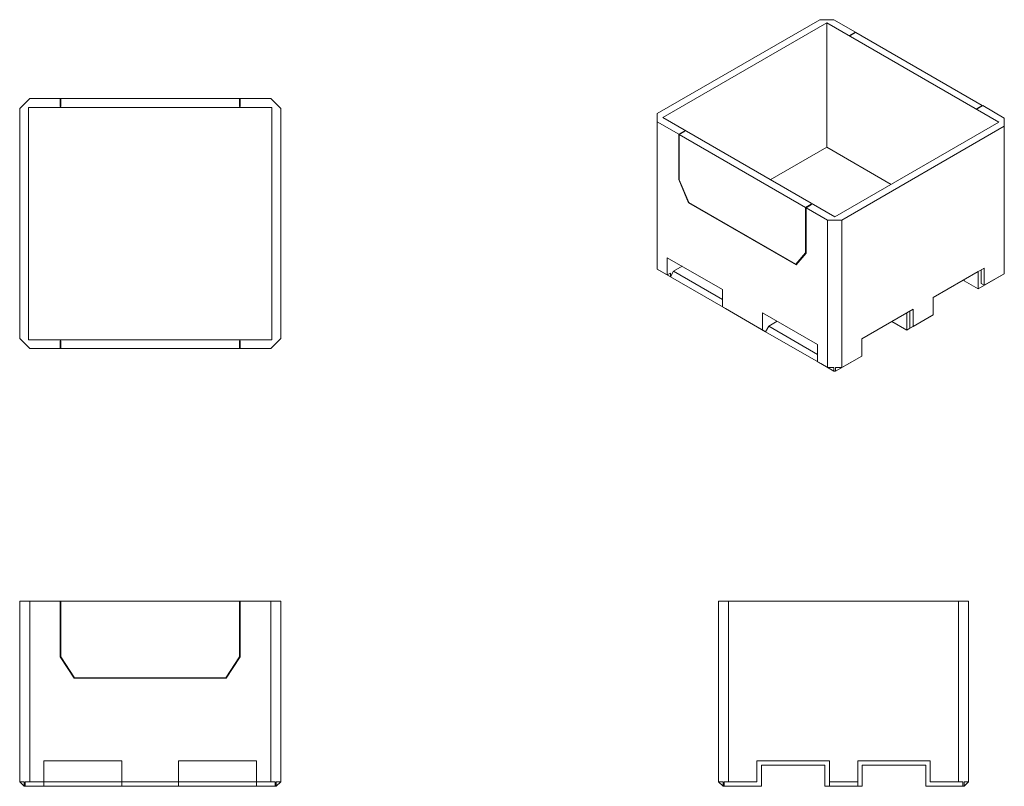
# Model space of a CAD drawing. Header units: millimetres. Extents: x 652 to 5156, y 549 to 4054.
import ezdxf

# ---------------------------------------------------------------- set-up
doc = ezdxf.new("R2010")
doc.units = ezdxf.units.MM

msp = doc.modelspace()

# ---------------------------------------------------------------- linework, layer by layer
at = {"color": 7, "linetype": 'Continuous', "lineweight": 15}
for p, q in [((3568.2, 3624.8), (4311.8, 4054)), ((4311.8, 4054), (4376.5, 4054)), ((4475.2, 3997), (4376.5, 4054)), ((4344.1, 4039.5), (3593.4, 3606.1)), ((5130.8, 3585.4), (4344.1, 4039.5)), ((4344.1, 3471.2), (4344.1, 4039.5)), ((4450.1, 3982.5), (4475.2, 3997)), ((4450.1, 3982.5), (4451.9, 3981.4)), ((4451.9, 3981.4), (4477, 3996)), ((4475.2, 3994.9), (4475.2, 3997)), ((5055.4, 3662.1), (4477, 3996)), ((652.1, 3647.5), (697.9, 3693.2)), ((837.6, 3693.2), (697.9, 3693.2)), ((837.6, 3657.6), (837.6, 3693.2)), ((840.1, 3693.2), (837.6, 3693.2)), ((840.1, 3657.6), (840.1, 3693.2)), ((1658, 3693.2), (840.1, 3693.2)), ((1658, 3657.6), (1658, 3693.2)), ((1658, 3693.2), (1660.5, 3693.2)), ((1660.5, 3657.6), (1660.5, 3693.2)), ((1660.5, 3693.2), (1800.2, 3693.2)), ((1845.9, 3647.5), (1800.2, 3693.2)), ((692.8, 3652.6), (692.8, 2590.8)), ((1805.3, 3652.6), (692.8, 3652.6)), ((837.6, 3657.6), (840.1, 3657.6)), ((1660.5, 3657.6), (1658, 3657.6)), ((1805.3, 3652.6), (1805.3, 2590.8)), ((5030.2, 3647.6), (5055.4, 3662.1)), ((5032, 3646.5), (5057.2, 3661.1)), ((5055.4, 3662.1), (5055.4, 3660)), ((5057.2, 3661.1), (5155.9, 3604)), ((652.1, 2595.9), (652.1, 3647.5)), ((1845.9, 2595.9), (1845.9, 3647.5)), ((3568.2, 3624.8), (3568.2, 3587.5)), ((4380, 3152), (3593.4, 3606.1)), ((5032, 3646.5), (5030.2, 3647.6)), ((5155.9, 3566.7), (5155.9, 3604)), ((3667, 3530.4), (3568.2, 3587.5)), ((3568.2, 2913.4), (3568.2, 3587.5)), ((5130.8, 3585.4), (4380, 3152)), ((4412.4, 3137.5), (5155.9, 3566.7)), ((5155.9, 2892.7), (5155.9, 3566.7)), ((3692.2, 3544.9), (3667, 3530.4)), ((3667, 3323), (3667, 3530.4)), ((3694, 3543.9), (3668.8, 3529.4)), ((4247.1, 3195.5), (3668.8, 3529.4)), ((3668.8, 3529.4), (3668.8, 3322.6)), ((3692.2, 3544.9), (3694, 3543.9)), ((3692.2, 3542.9), (3692.2, 3544.9)), ((4344.1, 3471.2), (4085.6, 3322)), ((4638.6, 3301.2), (4344.1, 3471.2)), ((3668.8, 3324.1), (3667, 3323)), ((3711.9, 3217.3), (3667, 3323)), ((3668.8, 3322.6), (3712.9, 3218.8)), ((3713.7, 3218.3), (3711.9, 3217.3)), ((4204, 2933.2), (3711.9, 3217.3)), ((3712.9, 3218.8), (4203.1, 2935.8)), ((4272.3, 3210), (4247.1, 3195.5)), ((4274.1, 3209), (4248.9, 3194.5)), ((4274.1, 3209), (4272.3, 3210)), ((4272.3, 3210), (4272.3, 3208)), ((4247.1, 3195.5), (4247.1, 2988.7)), ((4248.9, 3194.5), (4347.7, 3137.5)), ((4248.9, 2987.1), (4248.9, 3194.5)), ((4347.7, 2463.4), (4347.7, 3137.5)), ((4412.4, 3137.5), (4347.7, 3137.5)), ((4412.4, 2463.4), (4412.4, 3137.5)), ((4247.1, 2988.7), (4203.1, 2935.8)), ((4204, 2933.2), (4248.9, 2987.1)), ((4248.9, 2989.8), (4247.1, 2988.7)), ((3613.9, 2965.8), (3866.5, 2820)), ((3613.9, 2887), (3613.9, 2965.8)), ((4209.2, 2939.3), (4203.1, 2935.8)), ((3568.2, 2913.4), (3613.9, 2887)), ((3568.2, 2913.4), (3568.2, 2913.4)), ((3568.2, 2913.4), (3628.3, 2878.7)), ((3613.9, 2887), (3628.3, 2895.3)), ((3642.7, 2903.6), (3628.3, 2878.7)), ((3628.3, 2895.3), (3628.3, 2878.7)), ((3682.2, 2926.4), (3642.7, 2903.6)), ((3866.5, 2774.4), (3642.7, 2903.6)), ((4829.9, 2783.2), (5064.5, 2918.7)), ((5035.8, 2902.1), (4829.9, 2783.2)), ((5035.8, 2823.3), (5035.8, 2902.1)), ((5035.8, 2823.3), (5155.9, 2892.7)), ((5050.1, 2848.2), (5050.1, 2910.4)), ((5064.5, 2918.7), (5064.5, 2839.9)), ((5064.5, 2839.9), (5155.9, 2892.7)), ((5155.9, 2892.7), (5155.9, 2892.7)), ((3880.9, 2732.9), (3628.3, 2878.7)), ((4972.1, 2860), (4972.1, 2865.3)), ((4972.1, 2860), (5035.8, 2823.3)), ((5050.1, 2848.2), (5064.5, 2839.9)), ((3866.5, 2820), (3866.5, 2741.2)), ((4829.9, 2704.4), (4829.9, 2783.2)), ((3866.5, 2741.2), (4049.4, 2635.6)), ((3880.9, 2732.9), (3866.5, 2741.2)), ((3880.9, 2732.9), (4063.8, 2627.3)), ((4302, 2568.6), (4049.4, 2714.4)), ((4049.4, 2714.4), (4049.4, 2635.6)), ((4738.4, 2730.5), (4503.8, 2595)), ((4709.7, 2713.9), (4503.8, 2595)), ((4709.7, 2635), (4709.7, 2713.9)), ((4724.1, 2643.3), (4724.1, 2722.2)), ((4738.4, 2651.6), (4738.4, 2730.5)), ((4738.4, 2651.6), (4829.9, 2704.4)), ((4815.5, 2696.1), (4829.9, 2704.4)), ((4815.5, 2696.1), (4829.9, 2704.4)), ((4829.9, 2704.4), (4829.9, 2704.4)), ((4117.7, 2675), (4078.1, 2652.2)), ((4641.4, 2674.5), (4709.7, 2635)), ((4724.1, 2643.3), (4815.5, 2696.1)), ((4063.8, 2627.3), (4049.4, 2635.6)), ((4078.1, 2652.2), (4063.8, 2627.3)), ((4063.8, 2627.3), (4316.4, 2481.5)), ((4078.1, 2652.2), (4302, 2523)), ((4709.7, 2635), (4724.1, 2643.3)), ((4724.1, 2643.3), (4738.4, 2651.6)), ((652.1, 2595.9), (697.9, 2550.2)), ((1805.3, 2590.8), (692.8, 2590.8)), ((837.6, 2585.8), (840.1, 2585.8)), ((837.6, 2585.8), (837.6, 2550.2)), ((840.1, 2585.8), (840.1, 2550.2)), ((1660.5, 2585.8), (1658, 2585.8)), ((1658, 2585.8), (1658, 2550.2)), ((1660.5, 2585.8), (1660.5, 2550.2)), ((1845.9, 2595.9), (1800.2, 2550.2)), ((4302, 2489.8), (4302, 2568.6)), ((4503.8, 2595), (4503.8, 2516.2)), ((837.6, 2550.2), (697.9, 2550.2)), ((840.1, 2550.2), (837.6, 2550.2)), ((1658, 2550.2), (840.1, 2550.2)), ((1658, 2550.2), (1660.5, 2550.2)), ((1660.5, 2550.2), (1800.2, 2550.2)), ((4347.7, 2463.4), (4302, 2489.8)), ((4376.5, 2446.8), (4316.4, 2481.5)), ((4316.4, 2481.5), (4316.4, 2481.5)), ((4503.8, 2516.2), (4383.6, 2446.8)), ((4503.8, 2516.2), (4412.4, 2463.4)), ((4503.8, 2516.2), (4503.8, 2516.2)), ((4376.5, 2463.4), (4347.7, 2463.4)), ((4376.5, 2446.8), (4376.5, 2463.4)), ((4383.6, 2446.8), (4376.5, 2446.8)), ((4383.6, 2463.4), (4412.4, 2463.4)), ((4383.6, 2446.8), (4383.6, 2463.4)), ((652.1, 569.2), (652.1, 1394.7)), ((652.1, 1394.7), (697.9, 1394.7)), ((697.9, 569.2), (697.9, 1394.7)), ((837.6, 1394.7), (697.9, 1394.7)), ((837.6, 1140.7), (837.6, 1394.7)), ((837.6, 1394.7), (840.1, 1394.7)), ((1658, 1394.7), (840.1, 1394.7)), ((840.1, 1394.7), (840.1, 1141.5)), ((1658, 1394.7), (1658, 1141.5)), ((1660.5, 1394.7), (1658, 1394.7)), ((1660.5, 1140.7), (1660.5, 1394.7)), ((1660.5, 1394.7), (1800.2, 1394.7)), ((1800.2, 569.2), (1800.2, 1394.7)), ((1845.9, 1394.7), (1800.2, 1394.7)), ((1845.9, 569.2), (1845.9, 1394.7)), ((3849.2, 569.2), (3849.2, 1394.7)), ((3894.9, 1394.7), (3849.2, 1394.7)), ((3894.9, 569.2), (3894.9, 1394.7)), ((3894.9, 1394.7), (4946.5, 1394.7)), ((4946.5, 569.2), (4946.5, 1394.7)), ((4946.5, 1394.7), (4992.2, 1394.7)), ((4992.2, 569.2), (4992.2, 1394.7)), ((901.1, 1042.9), (837.6, 1140.7)), ((840.1, 1141.5), (902.4, 1045.5)), ((1658, 1141.5), (1595.6, 1045.5)), ((1597, 1042.9), (1660.5, 1140.7)), ((1597, 1042.9), (901.1, 1042.9)), ((902.4, 1045.5), (1595.6, 1045.5)), ((762.5, 665.8), (1119.7, 665.8)), ((762.5, 569.2), (762.5, 665.8)), ((1119.7, 665.8), (1119.7, 569.2)), ((1378.4, 665.8), (1378.4, 569.2)), ((1735.6, 665.8), (1378.4, 665.8)), ((1735.6, 569.2), (1735.6, 665.8)), ((4356, 665.8), (4024.2, 665.8)), ((4024.2, 665.8), (4024.2, 569.2)), ((4335.7, 645.4), (4044.6, 645.4)), ((4044.6, 548.9), (4044.6, 645.4)), ((4335.7, 548.9), (4335.7, 645.4)), ((4356, 569.2), (4356, 665.8)), ((4485.4, 665.8), (4817.2, 665.8)), ((4485.4, 569.2), (4485.4, 665.8)), ((4796.8, 645.4), (4505.7, 645.4)), ((4505.7, 548.9), (4505.7, 645.4)), ((4796.8, 548.9), (4796.8, 645.4)), ((4817.2, 665.8), (4817.2, 569.2)), ((672.5, 569.2), (652.1, 569.2)), ((672.5, 548.9), (652.1, 569.2)), ((672.5, 548.9), (672.5, 569.2)), ((672.5, 548.9), (677.5, 548.9)), ((677.5, 548.9), (677.5, 569.2)), ((677.5, 569.2), (697.9, 569.2)), ((677.5, 548.9), (762.5, 548.9)), ((697.9, 569.2), (762.5, 569.2)), ((762.5, 569.2), (762.5, 548.9)), ((1119.7, 569.2), (762.5, 569.2)), ((1119.7, 548.9), (762.5, 548.9)), ((1119.7, 548.9), (1119.7, 569.2)), ((1119.7, 569.2), (1378.4, 569.2)), ((1119.7, 548.9), (1378.4, 548.9)), ((1378.4, 548.9), (1378.4, 569.2)), ((1378.4, 569.2), (1735.6, 569.2)), ((1378.4, 548.9), (1735.6, 548.9)), ((1800.2, 569.2), (1735.6, 569.2)), ((1735.6, 569.2), (1735.6, 548.9)), ((1820.5, 548.9), (1735.6, 548.9)), ((1820.5, 569.2), (1800.2, 569.2)), ((1820.5, 548.9), (1820.5, 569.2)), ((1825.6, 548.9), (1820.5, 548.9)), ((1825.6, 569.2), (1845.9, 569.2)), ((1825.6, 548.9), (1825.6, 569.2)), ((1825.6, 548.9), (1845.9, 569.2)), ((3869.5, 569.2), (3849.2, 569.2)), ((3869.5, 548.9), (3849.2, 569.2)), ((3869.5, 548.9), (3869.5, 569.2)), ((3874.6, 548.9), (3869.5, 548.9)), ((3874.6, 548.9), (3874.6, 569.2)), ((3874.6, 569.2), (3894.9, 569.2)), ((4044.6, 548.9), (3874.6, 548.9)), ((4024.2, 569.2), (3894.9, 569.2)), ((4335.7, 548.9), (4356, 548.9)), ((4356, 569.2), (4485.4, 569.2)), ((4356, 548.9), (4356, 569.2)), ((4356, 548.9), (4485.4, 548.9)), ((4485.4, 548.9), (4485.4, 569.2)), ((4485.4, 548.9), (4505.7, 548.9)), ((4796.8, 548.9), (4966.8, 548.9)), ((4817.2, 569.2), (4946.5, 569.2)), ((4966.8, 569.2), (4946.5, 569.2)), ((4966.8, 548.9), (4966.8, 569.2)), ((4966.8, 548.9), (4971.9, 548.9)), ((4971.9, 548.9), (4971.9, 569.2)), ((4971.9, 569.2), (4992.2, 569.2)), ((4971.9, 548.9), (4992.2, 569.2))]:
    msp.add_line(p, q, dxfattribs=at)

doc.saveas('drawing.dxf')
